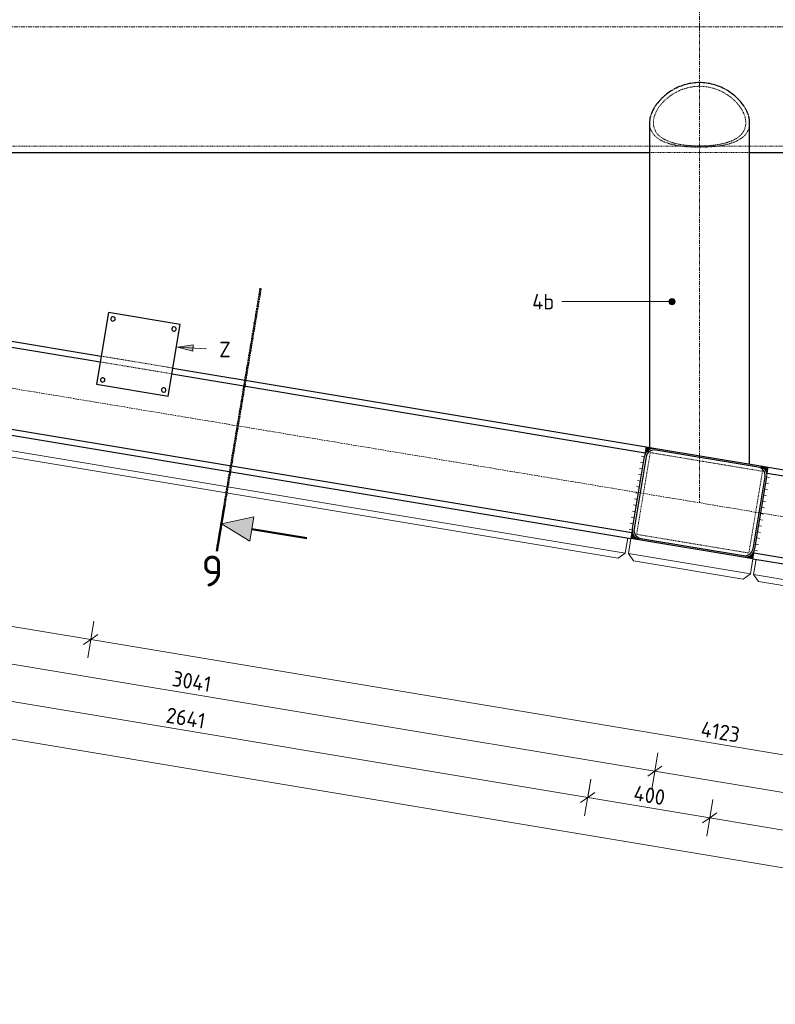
# Model space of a CAD drawing. Header units: millimetres. Extents: x -236694 to -141708, y -41476 to 103952.
# Tile 99 of 103: x -230421 to -227978, y 97604 to 100789. Entities that reach past the tile are written whole.
import ezdxf

# ---------------------------------------------------------------- set-up
doc = ezdxf.new("R2010")
doc.units = ezdxf.units.MM
for name, pattern in [('Grid Line', [22.225, 12.7, -3.175, 3.175, -3.175]), ('XX-CENTER', [8, 5, -1, 1, -1]), ('XX-HIDDEN', [4, 2, -2])]:
    doc.linetypes.add(name, pattern=pattern)
for name, color, linetype, lineweight in [('Multi-Category Tags', 10, 'Continuous', 18), ('Multi-Category Tags-1', 7, 'Continuous', 18), ('N-CO-BC-BETONVORM-G', 50, 'Continuous', 25), ('N-CO-BC-BETONVORM-G-1', 50, 'XX-HIDDEN', 18), ('N-CO-BC-BETONVORM-GN', 10, 'XX-HIDDEN', 18), ('N-CO-KC-KUNSTSTOFVORM-G', 7, 'Continuous', 13), ('N-CO-SC-STAALVORM-G', 10, 'Continuous', 25), ('X-XX-AL-CONSTRUCTIELIJN-G', 7, 'Continuous', 25), ('X-XX-AL-CONSTRUCTIELIJN-G-1', 7, 'Grid Line', 18), ('X-XX-AL-M', 7, 'Continuous', 18), ('X-XX-AL-M-20', 7, 'Continuous', 18), ('X-XX-AL-T25-1', 250, 'Continuous', 13), ('X-XX-AL-T25-2', 7, 'Continuous', 13), ('X-XX-AL-VERWIJZING_DOORSNEDE-G', 7, 'Continuous', 18), ('X-XX-AL-VERWIJZING_DOORSNEDE-G-1', 7, 'XX-CENTER', 18), ('X-XX-AL-VERWIJZING_DOORSNEDE-G-2', 7, 'Continuous', 50), ('X-XX-AL-VERWIJZING_DOORSNEDE-G-3', 7, 'Continuous', 13), ('X-XX-AL-VERWIJZING_DOORSNEDE-G-4', 7, 'XX-CENTER', 50), ('X_XX_AL_DETAIL1_G', 7, 'Continuous', 13)]:
    doc.layers.add(name, color=color, linetype=linetype, lineweight=lineweight)
doc.styles.add('NLCS-ISO', font='NLCS-ISO.ttf', dxfattribs={"height": 100})
doc.styles.add('NLCS-ISO_1', font='NLCS-ISO.ttf', dxfattribs={"height": 50})
doc.dimstyles.new('2_5_NLCS_diagonal', dxfattribs={"dimscale": 304.8, "dimtxt": 50.137748, "dimasz": 0.131234, "dimexe": 0.19685, "dimexo": 0.0625, "dimgap": 0, "dimtad": 1, "dimdec": 0, "dimzin": 0, "dimdsep": 46, "dimtxsty": 'NLCS-ISO_1', "dimblk1": 'OBLIQUE', "dimblk2": 'OBLIQUE', "dimsah": 1, "dimcen": 0.09, "dimdle": 0.131234, "dimazin": 0, "dimtfac": 1, "dimtdec": 4, "dimtix": 1, "dimtmove": 0, "dimatfit": 3, "dimfxl": 0.19685, "dimfxlon": 1, "dimtvp": 1, "dimtolj": 1, "dimtzin": 0, "dimarcsym": 2})

# ---------------------------------------------------------------- blocks, each defined once
blk = doc.blocks.new('GM_afdekklepje - GM_afdekklepje-3582460-Bovenaanzicht geleidewerk dubbel')
at = {"layer": 'N-CO-SC-STAALVORM-G'}
for p, q in [((168, 145), (-168, 145)), ((-195, 118), (-195, -118)), ((195, -118), (195, 118)), ((-168, -145), (168, -145))]:
    blk.add_line(p, q, dxfattribs=at)
for centre, start, end in [((-168, 118), 90, 180), ((168, 118), 360, 90), ((-168, -118), 180, 270), ((168, -118), 270, 360)]:
    blk.add_arc(centre, 27, start, end, dxfattribs=at)
blk = doc.blocks.new('GM_Hakorit_3820 - GM_Hakorit_3820-3593615-Bovenaanzicht geleidewerk dubbel')
at = {"layer": 'N-CO-KC-KUNSTSTOFVORM-G'}
for p, q in [((-200, 0), (-200, -50)), ((200, -50), (200, 0)), ((-200, -50), (200, -50)), ((-180, -70), (-200, -50)), ((200, -50), (180, -70)), ((180, -70), (-180, -70))]:
    blk.add_line(p, q, dxfattribs=at)
blk = doc.blocks.new('GM_Hakorit_1100 - GM_Hakorit_1100-3713549-Bovenaanzicht geleidewerk dubbel')
at = {"layer": 'N-CO-KC-KUNSTSTOFVORM-G'}
for p, q in [((-550, -50), (-550, 0)), ((550, 0), (550, -50)), ((550, -50), (-550, -50)), ((-550, -50), (-530, -70)), ((530, -70), (550, -50)), ((530, -70), (-530, -70))]:
    blk.add_line(p, q, dxfattribs=at)
blk = doc.blocks.new('GM_Hakorit_2620 - GM_Hakorit_2620-3643089-Bovenaanzicht geleidewerk dubbel')
at = {"layer": 'N-CO-KC-KUNSTSTOFVORM-G'}
for p, q in [((-1310, -50), (-1310, 0)), ((1310, 0), (1310, -50)), ((1310, -50), (-1310, -50)), ((-1310, -50), (-1290, -70)), ((1290, -70), (1310, -50)), ((1290, -70), (-1290, -70))]:
    blk.add_line(p, q, dxfattribs=at)
blk = doc.blocks.new('GM_Bevestigingsplaat radardetector2 - GM_Bevestigingsplaat radardetector2-3834855-Bovenaanzicht geleidewerk dubbel')
at = {"layer": 'N-CO-SC-STAALVORM-G'}
for p, q in [((117.5, 142.5), (-117.5, 142.5)), ((-117.5, 142.5), (-117.5, -92.5)), ((117.5, -92.5), (117.5, 142.5)), ((-117.5, -92.5), (117.5, -92.5))]:
    blk.add_line(p, q, dxfattribs=at)
for centre, start, end in [((-100, 125), 0, 180), ((100, 125), 0, 180), ((-100, 125), 180, 360), ((100, 125), 180, 360), ((-100, -75), 0, 180), ((-100, -75), 180, 360), ((100, -75), 0, 180), ((100, -75), 180, 360)]:
    blk.add_arc(centre, 7, start, end, dxfattribs=at)
blk = doc.blocks.new('NLI_Balk_Buis - ø813_20-3690250-Bovenaanzicht geleidewerk dubbel')
at = {"layer": 'N-CO-BC-BETONVORM-GN'}
for p, q in [((1338, -386.5), (-1338.1, -386.5)), ((1350.3, -386.5), (1338.1, -386.5)), ((1338.1, -406.5), (1661.9, -406.5)), ((1649.7, -386.5), (1350.3, -386.5)), ((1661.9, -386.5), (1649.7, -386.5)), ((2838, -386.5), (1662, -386.5))]:
    blk.add_line(p, q, dxfattribs=at)
at = {"layer": 'N-CO-SC-STAALVORM-G'}
for p, q in [((-1338.1, -406.5), (1338, -406.5)), ((1661.9, -406.5), (2838, -406.5))]:
    blk.add_line(p, q, dxfattribs=at)
blk = doc.blocks.new('DIMBLOCK29-Bovenaanzicht geleidewerk dubbel')
at = {"layer": 'X-XX-AL-M-20'}
for p, q in [((-231357.6, 98917.2), (-231377.3, 98798.8)), ((-231367.4, 98858), (-231357.6, 98917.2)), ((-231367.4, 98858), (-231344.4, 98874.5)), ((-231367.4, 98858), (-231390.4, 98841.6)), ((-231367.4, 98858), (-228367.4, 98358)), ((-228357.6, 98417.2), (-228377.3, 98298.8)), ((-228367.4, 98358), (-228357.6, 98417.2)), ((-228367.4, 98358), (-228390.4, 98341.6)), ((-228367.4, 98358), (-228344.4, 98374.5))]:
    blk.add_line(p, q, dxfattribs=at)
at = {"layer": 'X-XX-AL-M-20', "color": 0, "insert": (-229923, 98683.3), "char_height": 50, "width": 161.198, "attachment_point": 1, "rotation": 350.5377, "line_spacing_factor": 1.135194, "style": 'NLCS-ISO_1'}
blk.add_mtext('3041', dxfattribs=at)
blk = doc.blocks.new('_Oblique')
at = {"color": 0, "linetype": 'ByBlock', "lineweight": -2}
blk.add_line((-0.5, -0.5), (0.5, 0.5), dxfattribs=at)
blk = doc.blocks.new('DIMBLOCK30-Bovenaanzicht geleidewerk dubbel')
at = {"layer": 'X-XX-AL-M-20'}
for p, q in [((-228357.6, 98417.2), (-228377.3, 98298.8)), ((-228367.4, 98358), (-228357.6, 98417.2)), ((-228367.4, 98358), (-228390.4, 98341.6)), ((-228367.4, 98358), (-228344.4, 98374.5)), ((-228367.4, 98358), (-226867.4, 98108)), ((-226857.6, 98167.2), (-226877.3, 98048.8)), ((-226867.4, 98108), (-226857.6, 98167.2)), ((-226867.4, 98108), (-226890.4, 98091.6)), ((-226867.4, 98108), (-226844.4, 98124.5))]:
    blk.add_line(p, q, dxfattribs=at)
at = {"layer": 'X-XX-AL-M-20', "color": 0, "insert": (-227665.5, 98307.1), "char_height": 50, "width": 143.034, "attachment_point": 1, "rotation": 350.5377, "line_spacing_factor": 1.135194, "style": 'NLCS-ISO_1'}
blk.add_mtext('1521', dxfattribs=at)
blk = doc.blocks.new('DIMBLOCK32-Bovenaanzicht geleidewerk dubbel')
at = {"layer": 'X-XX-AL-M-20'}
for p, q in [((-235772.3, 99409.7), (-235792.1, 99291.3)), ((-235782.2, 99350.5), (-235772.3, 99409.7)), ((-235821.7, 99357.1), (-225617.4, 97656.4)), ((-235782.2, 99350.5), (-235805.2, 99334.1)), ((-235782.2, 99350.5), (-235759.2, 99366.9)), ((-225647, 97722.1), (-225666.7, 97603.8)), ((-225656.9, 97662.9), (-225647, 97722.1)), ((-225656.9, 97662.9), (-225679.9, 97646.5)), ((-225656.9, 97662.9), (-225633.9, 97679.4))]:
    blk.add_line(p, q, dxfattribs=at)
at = {"layer": 'X-XX-AL-M-20', "color": 0, "insert": (-230790, 98584.5), "char_height": 50, "width": 197.524, "attachment_point": 1, "rotation": 350.5377, "line_spacing_factor": 1.135194, "style": 'NLCS-ISO_1'}
blk.add_mtext('10265', dxfattribs=at)
blk = doc.blocks.new('DIMBLOCK37-Bovenaanzicht geleidewerk dubbel')
at = {"layer": 'X-XX-AL-M-20'}
for p, q in [((-231180, 98765.9), (-231199.7, 98647.6)), ((-231189.9, 98706.8), (-231180, 98765.9)), ((-231189.9, 98706.8), (-231212.9, 98690.3)), ((-231189.9, 98706.8), (-231166.8, 98723.2)), ((-231189.9, 98706.8), (-228584.4, 98272.5)), ((-228574.6, 98331.7), (-228594.3, 98213.3)), ((-228584.4, 98272.5), (-228574.6, 98331.7)), ((-228584.4, 98272.5), (-228607.4, 98256.1)), ((-228584.4, 98272.5), (-228561.4, 98289))]:
    blk.add_line(p, q, dxfattribs=at)
at = {"layer": 'X-XX-AL-M-20', "color": 0, "insert": (-229942.7, 98564.9), "char_height": 50, "width": 161.198, "attachment_point": 1, "rotation": 350.5377, "line_spacing_factor": 1.135194, "style": 'NLCS-ISO_1'}
blk.add_mtext('2641', dxfattribs=at)
blk = doc.blocks.new('DIMBLOCK38-Bovenaanzicht geleidewerk dubbel')
at = {"layer": 'X-XX-AL-M-20'}
for p, q in [((-228574.6, 98331.7), (-228594.3, 98213.3)), ((-228584.4, 98272.5), (-228574.6, 98331.7)), ((-228584.4, 98272.5), (-228607.4, 98256.1)), ((-228584.4, 98272.5), (-228561.4, 98289)), ((-228584.4, 98272.5), (-228189.9, 98206.8)), ((-228180, 98265.9), (-228199.7, 98147.6)), ((-228189.9, 98206.8), (-228180, 98265.9)), ((-228189.9, 98206.8), (-228212.9, 98190.3)), ((-228189.9, 98206.8), (-228166.8, 98223.2))]:
    blk.add_line(p, q, dxfattribs=at)
at = {"layer": 'X-XX-AL-M-20', "color": 0, "insert": (-228430.6, 98312.9), "char_height": 50, "width": 131.683, "attachment_point": 1, "rotation": 350.5377, "line_spacing_factor": 1.135194, "style": 'NLCS-ISO_1'}
blk.add_mtext('400', dxfattribs=at)
blk = doc.blocks.new('DIMBLOCK39-Bovenaanzicht geleidewerk dubbel')
at = {"layer": 'X-XX-AL-M-20'}
for p, q in [((-228180, 98265.9), (-228199.7, 98147.6)), ((-228189.9, 98206.8), (-228180, 98265.9)), ((-228189.9, 98206.8), (-228212.9, 98190.3)), ((-228189.9, 98206.8), (-228166.8, 98223.2)), ((-228189.9, 98206.8), (-227084.4, 98022.5)), ((-227074.6, 98081.7), (-227094.3, 97963.3)), ((-227084.4, 98022.5), (-227074.6, 98081.7)), ((-227084.4, 98022.5), (-227061.4, 98039)), ((-227084.4, 98022.5), (-227107.4, 98006.1))]:
    blk.add_line(p, q, dxfattribs=at)
at = {"layer": 'X-XX-AL-M-20', "color": 0, "insert": (-227680.1, 98187.8), "char_height": 50, "width": 130.547, "attachment_point": 1, "rotation": 350.5377, "line_spacing_factor": 1.135194, "style": 'NLCS-ISO_1'}
blk.add_mtext('1121', dxfattribs=at)
blk = doc.blocks.new('DIMBLOCK55-Bovenaanzicht geleidewerk dubbel')
at = {"layer": 'X-XX-AL-M-20'}
for p, q in [((-230181.5, 98842.8), (-230201.2, 98724.5)), ((-230191.4, 98783.7), (-230181.5, 98842.8)), ((-230191.4, 98783.7), (-230214.4, 98767.2)), ((-230191.4, 98783.7), (-230168.3, 98800.1)), ((-226124, 98105.8), (-230191.4, 98783.7)), ((-226114.2, 98165), (-226133.9, 98046.6)), ((-226124, 98105.8), (-226114.2, 98165)), ((-226124, 98105.8), (-226147.1, 98089.3)), ((-226124, 98105.8), (-226101, 98122.2))]:
    blk.add_line(p, q, dxfattribs=at)
at = {"layer": 'X-XX-AL-M-20', "color": 0, "insert": (-228213.2, 98520), "char_height": 50, "width": 161.198, "attachment_point": 1, "rotation": 350.5377, "line_spacing_factor": 1.135194, "style": 'NLCS-ISO_1'}
blk.add_mtext('4123', dxfattribs=at)
blk = doc.blocks.new('DIMBLOCK56-Bovenaanzicht geleidewerk dubbel')
at = {"layer": 'X-XX-AL-M-20'}
for p, q in [((-234248.8, 99520.7), (-234268.5, 99402.4)), ((-234258.7, 99461.5), (-234248.8, 99520.7)), ((-234258.7, 99461.5), (-234235.6, 99478)), ((-234258.7, 99461.5), (-234281.7, 99445.1)), ((-230191.4, 98783.7), (-234258.7, 99461.5)), ((-230181.5, 98842.8), (-230201.2, 98724.5)), ((-230191.4, 98783.7), (-230181.5, 98842.8)), ((-230191.4, 98783.7), (-230214.4, 98767.2)), ((-230191.4, 98783.7), (-230168.3, 98800.1))]:
    blk.add_line(p, q, dxfattribs=at)
at = {"layer": 'X-XX-AL-M-20', "color": 0, "insert": (-232280.5, 99197.9), "char_height": 50, "width": 161.198, "attachment_point": 1, "rotation": 350.5377, "line_spacing_factor": 1.135194, "style": 'NLCS-ISO_1'}
blk.add_mtext('4123', dxfattribs=at)
blk = doc.blocks.new('Section - Doorsnede_Head-514630-Bovenaanzicht geleidewerk dubbel')
at = {"layer": 'X-XX-AL-VERWIJZING_DOORSNEDE-G'}
blk.add_hatch(color=256, dxfattribs=at).paths.add_polyline_path([(6.49, -5), (2.49, -5), (4.49, 0)], flags=0)
at = {"layer": 'X-XX-AL-VERWIJZING_DOORSNEDE-G-2'}
for p, q in [((0, 0), (7.5, 0)), ((4.49, -5), (4.49, -14))]:
    blk.add_line(p, q, dxfattribs=at)
at = {"layer": 'X-XX-AL-VERWIJZING_DOORSNEDE-G-3'}
for p, q in [((4.49, 0), (2.49, -5)), ((6.49, -5), (4.49, 0)), ((2.49, -5), (6.49, -5))]:
    blk.add_line(p, q, dxfattribs=at)

msp = doc.modelspace()

# ---------------------------------------------------------------- hatches: boundary and pattern name
at = {"layer": 'Multi-Category Tags'}
msp.add_hatch(color=256, dxfattribs=at).paths.add_polyline_path([(-229910.8, 99729), (-229861.3, 99716.7), (-229860.4, 99736.6)], flags=0)
at = {"layer": 'X-XX-AL-CONSTRUCTIELIJN-G'}
for points in [[(-228400.6, 99375.3), (-228398.2, 99383.3), (-228393.8, 99390.4), (-228387.7, 99396.1), (-228380.3, 99400), (-228372.1, 99401.9), (-228363.8, 99401.6), (-228395.4, 99406.9), (-228400.5, 99375.9)], [(-228006.1, 99309.6), (-228000.8, 99341.1), (-228032.4, 99346.4), (-228024.4, 99343.9), (-228017.3, 99339.5), (-228011.6, 99333.4), (-228007.7, 99326), (-228005.8, 99317.9)], [(-228413.1, 99105.7), (-228421.1, 99108.1), (-228428.2, 99112.6), (-228433.9, 99118.7), (-228437.8, 99126), (-228439.7, 99134.2), (-228439.4, 99142.5), (-228444.7, 99111), (-228442.1, 99110.5)], [(-228050.1, 99045.2), (-228044.9, 99076.8), (-228047.3, 99068.8), (-228051.7, 99061.7), (-228057.8, 99056), (-228065.2, 99052.1), (-228073.3, 99050.2), (-228081.7, 99050.5)]]:
    msp.add_hatch(color=256, dxfattribs=at).paths.add_polyline_path(points, flags=0)
at = {"layer": 'X-XX-AL-T25-1'}
h = msp.add_hatch(color=256, dxfattribs=at)
edge = h.paths.add_edge_path(flags=0)
edge.add_arc((-228311.7, 99876.8), 10, 0, 360)

# ---------------------------------------------------------------- linework, layer by layer
at = {"layer": 'Multi-Category Tags'}
for p, q in [((-229860.4, 99736.6), (-229910.8, 99729)), ((-229910.8, 99729), (-229861.3, 99716.7)), ((-229910.8, 99729), (-229817.4, 99724.6)), ((-229861.3, 99716.7), (-229860.4, 99736.6))]:
    msp.add_line(p, q, dxfattribs=at)
at = {"layer": 'N-CO-BC-BETONVORM-GN'}
for p, q in [((-230157.6, 99700.6), (-229925.9, 99662)), ((-230160.7, 99681.8), (-229929, 99643.2)), ((-228382.2, 99388.5), (-228426.3, 99124.1)), ((-228019.2, 99328), (-228382.2, 99388.5)), ((-228063.3, 99063.6), (-228019.2, 99328)), ((-228426.3, 99124.1), (-228063.3, 99063.6))]:
    msp.add_line(p, q, dxfattribs=at)
for points, knots in [([(-228372.2, 100455.1), (-228372.2, 100459.8), (-228371.2, 100469.3), (-228366.5, 100484.1), (-228359, 100499.1), (-228348.7, 100513.7), (-228336, 100527.7), (-228321, 100540.4), (-228304, 100551.7), (-228279.1, 100564.1), (-228251.5, 100571.8), (-228222.7, 100573.8), (-228194, 100571.8), (-228166.4, 100564.1), (-228141.5, 100551.7), (-228124.5, 100540.4), (-228109.5, 100527.7), (-228096.8, 100513.7), (-228086.5, 100499.1), (-228076.4, 100479.1), (-228073.3, 100464.4), (-228073.3, 100455.1)], [-1, -1, -1, -1, -0.954545, -0.909091, -0.863636, -0.818182, -0.772727, -0.727273, -0.681818, -0.636364, -0.545455, -0.5, -0.454545, -0.363636, -0.318182, -0.272727, -0.227273, -0.181818, -0.136364, -0.090909, 0, 0, 0, 0]), ([(-228380.3, 100480.5), (-228380.6, 100479.6), (-228381.1, 100478), (-228381.6, 100476.4), (-228381.7, 100475.9)], [0.92659542, 0.92659542, 0.92659542, 0.92659542, 0.93478261, 0.93972518, 0.93972518, 0.93972518, 0.93972518]), ([(-228275.6, 100379.2), (-228276.2, 100379.3), (-228283.7, 100380.2), (-228297.8, 100382.3), (-228316.6, 100386.5), (-228333.6, 100392), (-228348.6, 100398.8), (-228361.3, 100407.1), (-228373.3, 100418.6), (-228382.3, 100434.1), (-228384.7, 100447.7), (-228384.7, 100454.8)], [0.6049514, 0.6049514, 0.6049514, 0.6049514, 0.6086957, 0.6521739, 0.6956522, 0.7391304, 0.7826087, 0.826087, 0.8695652, 0.9347826, 0.9989294, 0.9989294, 0.9989294, 0.9989294]), ([(-228073.3, 100455.1), (-228073.3, 100450.5), (-228074.3, 100441.5), (-228078.9, 100429.2), (-228086.5, 100418.3), (-228096.8, 100408.8), (-228109.5, 100400.8), (-228124.5, 100394.3), (-228141.5, 100389.1), (-228166.4, 100383.8), (-228194, 100381), (-228222.7, 100380.3), (-228251.5, 100381), (-228279.1, 100383.8), (-228304, 100389.1), (-228321, 100394.3), (-228336, 100400.8), (-228348.7, 100408.8), (-228359, 100418.3), (-228369.1, 100432.9), (-228372.2, 100445.9), (-228372.2, 100455.1)], [-1, -1, -1, -1, -0.954545, -0.909091, -0.863636, -0.818182, -0.772727, -0.727273, -0.681818, -0.636364, -0.545455, -0.5, -0.454545, -0.363636, -0.318182, -0.272727, -0.227273, -0.181818, -0.136364, -0.090909, 0, 0, 0, 0]), ([(-228060.8, 100454.8), (-228060.8, 100445.3), (-228064, 100431.9), (-228073.9, 100417), (-228084.2, 100407.1), (-228096.9, 100398.8), (-228111.9, 100392), (-228128.9, 100386.5), (-228147.7, 100382.3), (-228161.8, 100380.2), (-228169.3, 100379.3), (-228169.9, 100379.2)], [0.0010704, 0.0010704, 0.0010704, 0.0010704, 0.0869565, 0.1304348, 0.173913, 0.2173913, 0.2608696, 0.3043478, 0.3478261, 0.3913043, 0.3950423, 0.3950423, 0.3950423, 0.3950423]), ([(-228171, 100379.1), (-228177, 100378.4), (-228190.4, 100377.2), (-228211.5, 100376.3), (-228234, 100376.3), (-228255.1, 100377.2), (-228268.5, 100378.4), (-228274.5, 100379.1)], [0.3972157, 0.3972157, 0.3972157, 0.3972157, 0.4347826, 0.4782609, 0.5217391, 0.5652174, 0.6027782, 0.6027782, 0.6027782, 0.6027782])]:
    msp.add_open_spline(points, degree=3, knots=knots, dxfattribs=at)
for points in [[(-228305.7, 100563.6), (-228306.7, 100563), (-228307.8, 100562.4), (-228308.8, 100561.8)], [(-228136.7, 100561.8), (-228137.7, 100562.4), (-228138.8, 100563), (-228139.8, 100563.6)], [(-228345.9, 100533.6), (-228346.2, 100533.2), (-228346.5, 100532.9), (-228346.8, 100532.6)], [(-228098.7, 100532.6), (-228099, 100532.9), (-228099.3, 100533.2), (-228099.6, 100533.6)], [(-228367.7, 100506.7), (-228368.4, 100505.6), (-228369.1, 100504.5), (-228369.7, 100503.4)], [(-228075.8, 100503.4), (-228076.4, 100504.5), (-228077.1, 100505.6), (-228077.8, 100506.7)], [(-228063.7, 100475.9), (-228064.2, 100477.4), (-228064.6, 100479), (-228065.2, 100480.5)]]:
    msp.add_open_spline(points, degree=3, dxfattribs=at)
at = {"layer": 'N-CO-SC-STAALVORM-G'}
for p, q in [((-228384.7, 100455.1), (-228384.7, 99405.1)), ((-228060.8, 99351.2), (-228060.8, 100455.1)), ((-231003.9, 99822.4), (-230160.8, 99681.8)), ((-231000.8, 99841.1), (-230157.6, 99700.6)), ((-229925.8, 99662), (-228395.4, 99406.9)), ((-229929, 99643.2), (-228398.5, 99388.1)), ((-231050.1, 99545.2), (-228444.7, 99111)), ((-231047, 99563.9), (-228441.6, 99129.7)), ((-228439.4, 99142.5), (-228400.6, 99375.3)), ((-228363.8, 99401.6), (-228032.4, 99346.4)), ((-228003.9, 99322.4), (-226898.5, 99138.1)), ((-228000.8, 99341.1), (-226895.4, 99156.9)), ((-228006.1, 99309.6), (-228044.9, 99076.8)), ((-228081.7, 99050.5), (-228413.1, 99105.7)), ((-228047, 99063.9), (-226941.6, 98879.7)), ((-228050.1, 99045.2), (-226944.7, 98861))]:
    msp.add_line(p, q, dxfattribs=at)
for points, knots in [([(-228139.9, 100563.6), (-228142.5, 100565.1), (-228151.6, 100569.8), (-228167.9, 100576.6), (-228189.4, 100582.4), (-228211.5, 100585.4), (-228234, 100585.4), (-228256.1, 100582.4), (-228277.6, 100576.6), (-228293.9, 100569.8), (-228303, 100565.1), (-228305.6, 100563.6)], [0.3296079, 0.3296079, 0.3296079, 0.3296079, 0.3478261, 0.3913043, 0.4347826, 0.4782609, 0.5217391, 0.5652174, 0.6086957, 0.6521739, 0.6703849, 0.6703849, 0.6703849, 0.6703849]), ([(-228308.8, 100561.8), (-228311.4, 100560.4), (-228320, 100555.1), (-228332.7, 100545.9), (-228341.9, 100537.5), (-228345.8, 100533.6)], [0.67783449, 0.67783449, 0.67783449, 0.67783449, 0.69565217, 0.73913043, 0.77521526, 0.77521526, 0.77521526, 0.77521526]), ([(-228099.6, 100533.6), (-228103.6, 100537.5), (-228112.8, 100545.9), (-228125.5, 100555.1), (-228134.1, 100560.4), (-228136.6, 100561.8)], [0.22476843, 0.22476843, 0.22476843, 0.22476843, 0.26086957, 0.30434783, 0.32215888, 0.32215888, 0.32215888, 0.32215888]), ([(-228346.8, 100532.6), (-228347.3, 100532.1), (-228352.4, 100526.9), (-228359.8, 100518.3), (-228365.6, 100510), (-228367.7, 100506.7)], [0.77823739, 0.77823739, 0.77823739, 0.77823739, 0.7826087, 0.82608696, 0.8535919, 0.8535919, 0.8535919, 0.8535919]), ([(-228077.8, 100506.7), (-228079.9, 100510), (-228085.7, 100518.3), (-228093.1, 100526.9), (-228098.2, 100532.1), (-228098.7, 100532.6)], [0.14639838, 0.14639838, 0.14639838, 0.14639838, 0.17391304, 0.2173913, 0.22175196, 0.22175196, 0.22175196, 0.22175196]), ([(-228369.7, 100503.3), (-228370.2, 100502.6), (-228374.6, 100495), (-228378.1, 100487.3), (-228380.3, 100480.6)], [0.86299924, 0.86299924, 0.86299924, 0.86299924, 0.86956522, 0.92649886, 0.92649886, 0.92649886, 0.92649886]), ([(-228065.2, 100480.6), (-228065.7, 100482.2), (-228068.1, 100488.9), (-228071.8, 100496.6), (-228075.3, 100502.6), (-228075.7, 100503.3)], [0.07349712, 0.07349712, 0.07349712, 0.07349712, 0.08695652, 0.13043478, 0.13699491, 0.13699491, 0.13699491, 0.13699491])]:
    msp.add_open_spline(points, degree=3, knots=knots, dxfattribs=at)
for points in [[(-228381.8, 100475.8), (-228383.7, 100468.7), (-228384.7, 100461.8), (-228384.7, 100455.1)], [(-228060.8, 100455.1), (-228060.8, 100461.8), (-228061.8, 100468.7), (-228063.7, 100475.8)]]:
    msp.add_open_spline(points, degree=3, dxfattribs=at)
at = {"layer": 'X-XX-AL-CONSTRUCTIELIJN-G-1'}
for p, q in [((-228222.7, 100765.7), (-228222.7, 102305.4)), ((-232972.7, 100765.7), (-226472.7, 100765.7)), ((-228222.7, 100765.7), (-228222.7, 99226)), ((-225472.7, 98767.7), (-235472.7, 100434.4))]:
    msp.add_line(p, q, dxfattribs=at)
at = {"layer": 'X-XX-AL-T25-1'}
for p, q in [((-228634.1, 99876.8), (-228668.4, 99876.8)), ((-228311.7, 99876.8), (-228634.1, 99876.8))]:
    msp.add_line(p, q, dxfattribs=at)
msp.add_circle((-228311.7, 99876.8), 10, dxfattribs=at)
at = {"layer": 'X-XX-AL-VERWIJZING_DOORSNEDE-G-4'}
msp.add_line((-229783.9, 99069.1), (-229642.1, 99919.9), dxfattribs=at)
at = {"layer": 'X_XX_AL_DETAIL1_G'}
for p, q in [((-228395.4, 99406.9), (-228400.6, 99375.3)), ((-228363.8, 99401.6), (-228395.4, 99406.9)), ((-228400.6, 99375.3), (-228410.5, 99377)), ((-228403.9, 99355.6), (-228413.8, 99357.2)), ((-228000.8, 99341.1), (-228032.4, 99346.4)), ((-228410.5, 99316.1), (-228420.4, 99317.8)), ((-228407.2, 99335.9), (-228417.1, 99337.5)), ((-228006.1, 99309.6), (-228000.8, 99341.1)), ((-228417.1, 99276.7), (-228426.9, 99278.3)), ((-228413.8, 99296.4), (-228423.6, 99298)), ((-228009.4, 99289.8), (-227999.5, 99288.2)), ((-228006.1, 99309.6), (-227996.2, 99307.9)), ((-228420.4, 99256.9), (-228430.2, 99258.6)), ((-228015.9, 99250.4), (-228006.1, 99248.7)), ((-228012.6, 99270.1), (-228002.8, 99268.5)), ((-228426.9, 99217.5), (-228436.8, 99219.1)), ((-228423.6, 99237.2), (-228433.5, 99238.9)), ((-228019.2, 99230.6), (-228009.4, 99229)), ((-228430.2, 99197.8), (-228440.1, 99199.4)), ((-228025.8, 99191.2), (-228015.9, 99189.5)), ((-228022.5, 99210.9), (-228012.6, 99209.3)), ((-228436.8, 99158.3), (-228446.7, 99159.9)), ((-228433.5, 99178), (-228443.4, 99179.7)), ((-228032.4, 99151.7), (-228022.5, 99150.1)), ((-228029.1, 99171.5), (-228019.2, 99169.8)), ((-228440.1, 99138.6), (-228449.9, 99140.2)), ((-228439.4, 99142.5), (-228444.7, 99111)), ((-228035.7, 99132), (-228025.8, 99130.4)), ((-228444.7, 99111), (-228413.1, 99105.7)), ((-228042.2, 99092.5), (-228032.4, 99090.9)), ((-228038.9, 99112.3), (-228029.1, 99110.6)), ((-228050.1, 99045.2), (-228044.9, 99076.8)), ((-228045.5, 99072.8), (-228035.7, 99071.2)), ((-228081.7, 99050.5), (-228050.1, 99045.2))]:
    msp.add_line(p, q, dxfattribs=at)
for centre, start, end in [((-228369.1, 99370.1), 80.5377, 170.5377), ((-228037.6, 99314.8), 350.5377, 80.5377), ((-228407.9, 99137.3), 170.5377, 260.5377), ((-228076.4, 99082), 260.5377, 350.5377)]:
    msp.add_arc(centre, 32, start, end, dxfattribs=at)

# ---------------------------------------------------------------- block references
at = {"layer": 'N-CO-BC-BETONVORM-G'}
for name, p, rotation in [('GM_Bevestigingsplaat radardetector2 - GM_Bevestigingsplaat radardetector2-3834855-Bovenaanzicht geleidewerk dubbel', (-230041.7, 99681.3), 350.5376777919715), ('GM_Hakorit_2620 - GM_Hakorit_2620-3643089-Bovenaanzicht geleidewerk dubbel', (-229747.4, 99328.1), 350.5376777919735), ('GM_afdekklepje - GM_afdekklepje-3582460-Bovenaanzicht geleidewerk dubbel', (-228222.7, 99226), 350.5376777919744), ('GM_Hakorit_3820 - GM_Hakorit_3820-3593615-Bovenaanzicht geleidewerk dubbel', (-228247.4, 99078.1), 350.5376777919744), ('GM_Hakorit_1100 - GM_Hakorit_1100-3713549-Bovenaanzicht geleidewerk dubbel', (-227497.4, 98953.1), 350.5376777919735)]:
    msp.add_blockref(name, p, dxfattribs=dict(at, rotation=rotation))
at = {"layer": 'N-CO-BC-BETONVORM-G-1'}
msp.add_blockref('NLI_Balk_Buis - ø813_20-3690250-Bovenaanzicht geleidewerk dubbel', (-229722.7, 100765.7), dxfattribs=at)
at = {"layer": 'X-XX-AL-VERWIJZING_DOORSNEDE-G-1', "xscale": 19.99999999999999, "yscale": 19.99999999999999, "zscale": 19.99999999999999, "rotation": 80.5376777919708}
msp.add_blockref('Section - Doorsnede_Head-514630-Bovenaanzicht geleidewerk dubbel', (-229783.9, 99069.1), dxfattribs=at)

# ---------------------------------------------------------------- texts
at = {"layer": 'Multi-Category Tags-1', "insert": (-229776.3, 99746.8), "char_height": 50, "width": 48.101, "attachment_point": 1, "style": 'NLCS-ISO_1'}
msp.add_mtext('Z', dxfattribs=at)
at = {"layer": 'X-XX-AL-T25-2', "insert": (-228763.8, 99901.8), "char_height": 50, "width": 91.392, "attachment_point": 1, "style": 'NLCS-ISO_1'}
msp.add_mtext('4b', dxfattribs=at)
at = {"layer": 'X-XX-AL-VERWIJZING_DOORSNEDE-G', "insert": (-229833.1, 99055.3), "char_height": 100, "width": 84.979, "attachment_point": 1, "style": 'NLCS-ISO'}
msp.add_mtext('9', dxfattribs=at)

# ---------------------------------------------------------------- dimensions: what is measured, and where the dimension line sits
at = {"layer": 'X-XX-AL-M'}
for base, p1, p2, override, picture, middle in [((-234258.7, 99461.5), (-230181.5, 98842.8), (-234248.8, 99520.7), {"dimpost": '<>', "dimfxl": 4123.407754}, 'DIMBLOCK56-Bovenaanzicht geleidewerk dubbel', (-232220.9, 99147.3)), ((-225656.9, 97662.9), (-235772.3, 99409.7), (-225647, 97722.1), {"dimpost": '<>', "dimfxl": 10265.006614}, 'DIMBLOCK32-Bovenaanzicht geleidewerk dubbel', (-230715.4, 98531.4)), ((-228367.4, 98358), (-231357.6, 98917.2), (-228357.6, 98417.2), {"dimpost": '<>', "dimfxl": 3041.381265}, 'DIMBLOCK29-Bovenaanzicht geleidewerk dubbel', (-229863.3, 98632.7)), ((-230191.4, 98783.7), (-226114.2, 98165), (-230181.5, 98842.8), {"dimpost": '<>', "dimfxl": 4123.407754}, 'DIMBLOCK55-Bovenaanzicht geleidewerk dubbel', (-228153.6, 98469.4)), ((-228584.4, 98272.5), (-231180, 98765.9), (-228574.6, 98331.7), {"dimpost": '<>', "dimfxl": 2641.381265}, 'DIMBLOCK37-Bovenaanzicht geleidewerk dubbel', (-229883, 98514.3)), ((-226867.4, 98108), (-228357.6, 98417.2), (-226857.6, 98167.2), {"dimpost": '<>', "dimfxl": 1520.690633}, 'DIMBLOCK30-Bovenaanzicht geleidewerk dubbel', (-227613.3, 98257.7)), ((-228189.9, 98206.8), (-228574.6, 98331.7), (-228180, 98265.9), {"dimpost": '<>', "dimfxl": 400}, 'DIMBLOCK38-Bovenaanzicht geleidewerk dubbel', (-228383, 98264.3)), ((-227084.4, 98022.5), (-228180, 98265.9), (-227074.6, 98081.7), {"dimpost": '<>', "dimfxl": 1120.690633}, 'DIMBLOCK39-Bovenaanzicht geleidewerk dubbel', (-227633, 98139.3))]:
    dim = msp.add_linear_dim(base=base, p1=p1, p2=p2, angle=350.5377, dimstyle='2_5_NLCS_diagonal', override=override, dxfattribs=at)
    dim.commit()
    dim.dimension.update_dxf_attribs({"geometry": picture, "text_midpoint": middle})

doc.saveas('drawing.dxf')
